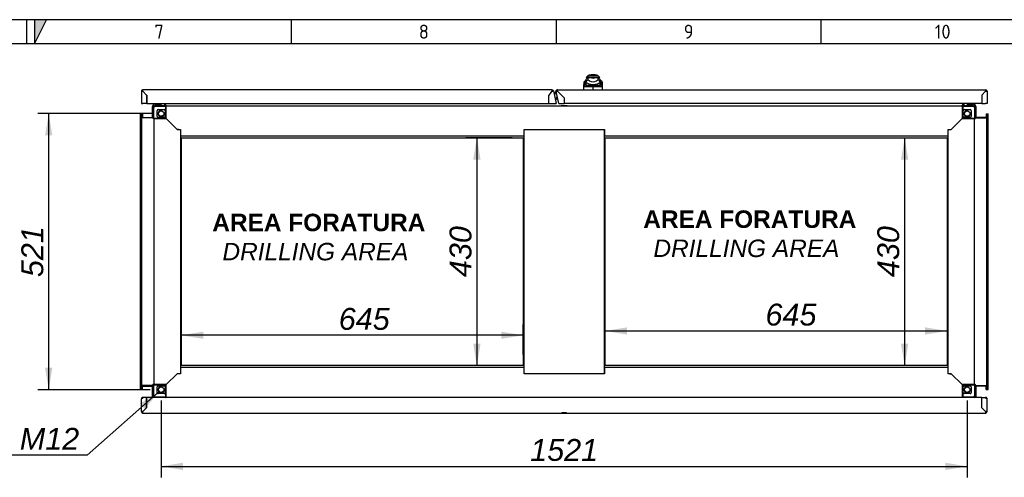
# Model space of a CAD drawing. Extents: x -10 to 412, y 11 to 308.
# Tile 8 of 9: x 208 to 332, y 230 to 288. Entities that reach past the tile are written whole.
import ezdxf
from ezdxf.lldxf.tags import DXFTag

# ---------------------------------------------------------------- set-up
doc = ezdxf.new("R2010")
doc.units = 0
doc.layers.get('0').update_dxf_attribs({"linetype": 'CONTINUOUS'})
for name, color, linetype in [('_TRANSLATION', 7, 'CONTINUOUS'), ('AE00121_01', 7, 'CONTINUOUS'), ('AE00198_03', 7, 'CONTINUOUS'), ('AE00219_03', 7, 'CONTINUOUS'), ('AE00500_10', 7, 'CONTINUOUS'), ('AE00701_03', 7, 'CONTINUOUS'), ('AE00992_10', 7, 'CONTINUOUS'), ('AE00992_16', 7, 'CONTINUOUS'), ('C0000000_06_GOMM', 7, 'CONTINUOUS'), ('DEFAULT', 7, 'CONTINUOUS'), ('DV5__TRANSLATION', 7, 'CONTINUOUS'), ('F0000000_08', 7, 'CONTINUOUS'), ('F0000000_12', 7, 'CONTINUOUS'), ('F0000001_34', 7, 'CONTINUOUS'), ('F0000001_35', 7, 'CONTINUOUS'), ('F0000001_41', 7, 'CONTINUOUS'), ('M0000000_06', 7, 'CONTINUOUS'), ('M0000000_14', 7, 'CONTINUOUS'), ('M0000000_39', 7, 'CONTINUOUS'), ('M0000000_41', 7, 'CONTINUOUS'), ('M0000000_52', 7, 'CONTINUOUS'), ('M0000000_56', 7, 'CONTINUOUS'), ('M0000001_14', 7, 'CONTINUOUS')]:
    doc.layers.add(name, color=color, linetype=linetype)
doc.styles.add('SEACAD_ARIAL', font='arial.ttf')
doc.styles.add('SEACAD_ARIALI', font='ariali.ttf')
tags = doc.linetypes.add('CENTER2', pattern=[28.575, 19.05, -3.175, 3.175, -3.175]).pattern_tags.tags
tags[10:11] = [DXFTag(74, 4), DXFTag(75, 0), DXFTag(340, '0'), DXFTag(46, 0.0), DXFTag(50, 0.0), DXFTag(44, 0.0), DXFTag(45, 0.0)]
tags[8:9] = [DXFTag(74, 4), DXFTag(75, 0), DXFTag(340, '0'), DXFTag(46, 0.0), DXFTag(50, 0.0), DXFTag(44, 0.0), DXFTag(45, 0.0)]
tags[6:7] = [DXFTag(74, 4), DXFTag(75, 0), DXFTag(340, '0'), DXFTag(46, 0.0), DXFTag(50, 0.0), DXFTag(44, 0.0), DXFTag(45, 0.0)]
tags[4:5] = [DXFTag(74, 4), DXFTag(75, 0), DXFTag(340, '0'), DXFTag(46, 0.0), DXFTag(50, 0.0), DXFTag(44, 0.0), DXFTag(45, 0.0)]
doc.dimstyles.new('ISO', dxfattribs={"dimtxt": 2.75, "dimasz": 2.75, "dimexe": 1.375, "dimexo": 1.375, "dimgap": 0.6875, "dimtad": 1, "dimdec": 1, "dimlfac": 15, "dimtxsty": 'SEACAD_ARIAL', "dimblk1": '_SE_FILLED', "dimblk2": '_SE_FILLED', "dimsah": 1, "dimcen": 1.375, "dimazin": 3, "dimtfac": 0.7, "dimtdec": 3, "dimtmove": 0, "dimatfit": 3})
doc.dimstyles.new('ISO_ALLIN', dxfattribs={"dimtxt": 2.75, "dimasz": 2.75, "dimexe": 1.375, "dimexo": 1.375, "dimgap": 0.6875, "dimtad": 1, "dimtih": 1, "dimtoh": 1, "dimdec": 1, "dimlfac": 15, "dimtxsty": 'SEACAD_ARIAL', "dimblk1": '_SE_FILLED', "dimblk2": '_SE_FILLED', "dimsah": 1, "dimcen": 1.375, "dimazin": 3, "dimtfac": 0.7, "dimtdec": 3, "dimtofl": 0, "dimtmove": 0, "dimatfit": 3, "dimtolj": 1})

# ---------------------------------------------------------------- blocks, each defined once
blk = doc.blocks.new('SE4')
at = {"layer": 'AE00121_01', "color": 7, "linetype": 'CONTINUOUS'}
for radius, start, end in [(0.16, 108.6565, 276.3435), (0.147, 109.2187, 275.7813)]:
    blk.add_arc((275.99, 277.74), radius, start, end, dxfattribs=at)
at = {"layer": 'AE00198_03', "color": 7, "linetype": 'CONTINUOUS'}
for p, q in [((225.41, 277.04), (225.41, 277)), ((225.56, 276.79), (225.56, 276.75)), ((225.6, 276.75), (225.6, 276.79)), ((225.92, 276.75), (225.92, 276.79)), ((225.96, 276.75), (225.96, 276.79)), ((226.11, 277), (226.11, 277.04)), ((327.54, 277.04), (327.54, 277)), ((327.69, 276.79), (327.69, 276.75)), ((327.73, 276.75), (327.73, 276.79)), ((328.05, 276.75), (328.05, 276.79)), ((328.09, 276.75), (328.09, 276.79)), ((328.24, 277), (328.24, 277.04))]:
    blk.add_line(p, q, dxfattribs=at)
at = {"layer": 'AE00219_03', "color": 7, "linetype": 'CONTINUOUS'}
for p, q in [((225.36, 238.1), (225.36, 238.09)), ((225.36, 238.09), (226.16, 238.09)), ((226.16, 238.09), (226.16, 238.1)), ((276.43, 238.1), (276.43, 238.09)), ((276.43, 238.09), (277.23, 238.09)), ((277.23, 238.09), (277.23, 238.1)), ((327.49, 238.1), (327.49, 238.09)), ((327.49, 238.09), (328.29, 238.09)), ((328.29, 238.09), (328.29, 238.1))]:
    blk.add_line(p, q, dxfattribs=at)
at = {"layer": 'AE00500_10', "color": 7, "linetype": 'CONTINUOUS'}
for p, q in [((276.47, 276.74), (276.46, 276.74)), ((276.46, 276.74), (276.46, 276.7)), ((276.64, 276.74), (276.47, 276.74)), ((276.64, 276.74), (276.65, 276.74)), ((277.01, 276.74), (276.65, 276.74)), ((277.19, 276.74), (277.01, 276.74)), ((277.01, 276.74), (277.01, 276.74)), ((277.19, 276.74), (277.19, 276.74)), ((277.19, 276.7), (277.19, 276.74)), ((276.46, 240.1), (276.46, 240.07)), ((277.19, 240.07), (277.19, 240.1))]:
    blk.add_line(p, q, dxfattribs=at)
at = {"layer": 'AE00701_03', "color": 7, "linetype": 'CONTINUOUS'}
blk.add_line((329.49, 278.24), (329.5, 278.24), dxfattribs=at)
at = {"layer": 'AE00992_10', "color": 7, "linetype": 'CONTINUOUS'}
for p, q in [((279.56, 280), (279.33, 279.77)), ((279.56, 280), (279.56, 279.75)), ((279.76, 280.47), (279.59, 280.3)), ((279.79, 280.3), (279.59, 280.3)), ((279.8, 280.3), (279.6, 280.1)), ((279.6, 279.76), (279.6, 280.1)), ((279.79, 280.47), (279.76, 280.47)), ((281.12, 280.47), (279.79, 280.47)), ((279.79, 280.47), (279.79, 280.3)), ((279.8, 280.3), (279.79, 280.3)), ((279.8, 280.3), (280.12, 280.3)), ((279.8, 280.3), (279.8, 280.07)), ((279.8, 280.07), (280.02, 279.91)), ((280.12, 280.3), (280.12, 280.3)), ((280.72, 280.64), (280.2, 280.64)), ((280.79, 280.3), (281.11, 280.3)), ((280.79, 280.3), (280.79, 280.3)), ((280.9, 279.91), (281.11, 280.07)), ((281.11, 280.07), (281.11, 280.3)), ((281.31, 280.1), (281.11, 280.3)), ((281.12, 280.3), (281.11, 280.3)), ((281.12, 280.47), (281.12, 280.3)), ((281.16, 280.47), (281.12, 280.47)), ((281.32, 280.3), (281.12, 280.3)), ((281.32, 280.3), (281.16, 280.47)), ((281.31, 280.1), (281.31, 279.76)), ((281.59, 279.77), (281.35, 280)), ((281.36, 279.81), (281.36, 280)), ((279.29, 278.77), (279.31, 279.36)), ((279.31, 279.36), (279.32, 279.56)), ((279.55, 279.54), (279.31, 279.36)), ((279.32, 279.26), (279.31, 279.36)), ((279.32, 279.56), (279.33, 279.77)), ((279.56, 279.74), (279.32, 279.56)), ((279.56, 279.44), (279.32, 279.26)), ((279.67, 279.37), (279.46, 279.14)), ((279.56, 279.74), (279.55, 279.54)), ((279.55, 279.54), (279.56, 279.44)), ((279.6, 279.75), (279.56, 279.75)), ((279.56, 279.75), (279.56, 279.74)), ((279.6, 279.69), (279.6, 279.76)), ((279.67, 279.37), (280.46, 279.37)), ((280.46, 279.37), (281.25, 279.37)), ((280.46, 279.37), (280.46, 279.14)), ((280.46, 278.79), (280.46, 279.14)), ((280.46, 279.14), (280.46, 279.14)), ((281.45, 279.14), (281.25, 279.37)), ((281.31, 279.76), (281.31, 279.69)), ((281.36, 279.75), (281.31, 279.75)), ((281.36, 279.81), (281.36, 279.8)), ((281.36, 279.8), (281.36, 279.75)), ((281.36, 279.74), (281.36, 279.8)), ((281.37, 279.54), (281.36, 279.74)), ((281.6, 279.56), (281.36, 279.74)), ((281.36, 279.44), (281.37, 279.54)), ((281.6, 279.26), (281.36, 279.44)), ((281.6, 279.36), (281.37, 279.54)), ((281.59, 279.77), (281.6, 279.56)), ((281.6, 279.56), (281.6, 279.36)), ((281.6, 279.36), (281.62, 278.77)), ((281.6, 279.36), (281.6, 279.26))]:
    blk.add_line(p, q, dxfattribs=at)
for centre, radius, start, end in [((281.05, 279.05), 1.61, 140.68, 153.8684), ((280.2, 279.97), 0.667, 90, 131.4096), ((280.46, 281.32), 1.07, 251.7702, 288.2298), ((280.72, 279.97), 0.667, 48.5904, 90), ((279.87, 279.05), 1.61, 26.1313, 39.3203), ((279.7, 192.41), 86.73, 89.5005, 90.1572), ((280.46, 285.57), 5.67, 260.9526, 261.2232), ((280.32, 280.59), 1.15, 231.0215, 249.3093), ((280.46, 281.43), 1.99, 254.2641, 285.7359), ((280.46, 280.56), 0.785, 235.9281, 304.0719), ((280.46, 281.23), 1.81, 262.7711, 277.2289), ((281.21, 192.65), 86.49, 89.8421, 90.4972), ((280.59, 280.59), 1.15, 290.6907, 308.9785), ((280.46, 285.57), 5.67, 278.7286, 279.1029)]:
    blk.add_arc(centre, radius, start, end, dxfattribs=at)
for major_axis, start_param, end_param in [((-1.27, 0), 1.130234, 1.390066), ((1.27, 0), 4.893119, 5.152951)]:
    blk.add_ellipse((280.46, 280.37), major_axis=major_axis, ratio=0.7484, start_param=start_param, end_param=end_param, dxfattribs=at)
for points, knots in [([(279.46, 279.14), (279.46, 279.14), (279.45, 279.14), (279.44, 279.14), (279.43, 279.15), (279.42, 279.15), (279.41, 279.15), (279.4, 279.15), (279.4, 279.15), (279.39, 279.16), (279.38, 279.16), (279.37, 279.17), (279.36, 279.17), (279.35, 279.18), (279.34, 279.19), (279.34, 279.21), (279.33, 279.22), (279.32, 279.24), (279.32, 279.25), (279.32, 279.26)], [0, 0, 0, 0, 0.047639, 0.094955, 0.141973, 0.188715, 0.235205, 0.281467, 0.327527, 0.373409, 0.419137, 0.464738, 0.510238, 0.596012, 0.679847, 0.761943, 0.842515, 0.921788, 1, 1, 1, 1]), ([(279.56, 279.44), (279.56, 279.44), (279.56, 279.43), (279.56, 279.42), (279.56, 279.42), (279.57, 279.41), (279.57, 279.4), (279.58, 279.4), (279.58, 279.39), (279.59, 279.39), (279.59, 279.39), (279.6, 279.38), (279.61, 279.38), (279.61, 279.38), (279.62, 279.38), (279.63, 279.37), (279.64, 279.37), (279.65, 279.37), (279.66, 279.37), (279.67, 279.37), (279.67, 279.37)], [0, 0, 0, 0, 0.053914, 0.107599, 0.161137, 0.214608, 0.268092, 0.321672, 0.375427, 0.429438, 0.483783, 0.538539, 0.593782, 0.649586, 0.706021, 0.763157, 0.821061, 0.879795, 0.939422, 1, 1, 1, 1]), ([(281.25, 279.37), (281.25, 279.37), (281.26, 279.37), (281.27, 279.37), (281.28, 279.37), (281.29, 279.37), (281.3, 279.38), (281.31, 279.38), (281.32, 279.38), (281.32, 279.39), (281.33, 279.39), (281.34, 279.4), (281.34, 279.4), (281.35, 279.41), (281.35, 279.41), (281.36, 279.42), (281.36, 279.43), (281.36, 279.43), (281.36, 279.44)], [0, 0, 0, 0, 0.068178, 0.135149, 0.200997, 0.26581, 0.329681, 0.392706, 0.454986, 0.516625, 0.57773, 0.638412, 0.698782, 0.758957, 0.81905, 0.879178, 0.939456, 1, 1, 1, 1]), ([(281.6, 279.26), (281.6, 279.25), (281.59, 279.25), (281.59, 279.24), (281.59, 279.23), (281.59, 279.22), (281.58, 279.21), (281.58, 279.2), (281.57, 279.2), (281.57, 279.19), (281.56, 279.18), (281.56, 279.18), (281.55, 279.17), (281.54, 279.16), (281.52, 279.16), (281.51, 279.15), (281.49, 279.15), (281.47, 279.14), (281.46, 279.14), (281.45, 279.14)], [0, 0, 0, 0, 0.042645, 0.085572, 0.128822, 0.172434, 0.216446, 0.260896, 0.305819, 0.35125, 0.397223, 0.443771, 0.490926, 0.574111, 0.657759, 0.742022, 0.827052, 0.912998, 1, 1, 1, 1])]:
    blk.add_open_spline(points, degree=3, knots=knots, dxfattribs=at)
at = {"layer": 'AE00992_16', "color": 7, "linetype": 'CONTINUOUS'}
blk.add_line((280.13, 280.3), (280.79, 280.3), dxfattribs=at)
at = {"layer": 'C0000000_06_GOMM', "color": 7, "linetype": 'CONTINUOUS'}
for p, q in [((275.15, 278.42), (275.15, 278.42)), ((275.24, 278.53), (275.24, 278.54)), ((275.27, 278.58), (275.28, 278.58))]:
    blk.add_line(p, q, dxfattribs=at)
at = {"layer": 'DV5__TRANSLATION', "color": 7, "linetype": 'CENTER2'}
for p, q in [((228.66, 272.74), (271.66, 272.74)), ((228.66, 244.07), (228.66, 272.74)), ((271.66, 272.74), (271.66, 244.07)), ((281.99, 272.74), (324.99, 272.74)), ((281.99, 244.07), (281.99, 272.74)), ((324.99, 272.74), (324.99, 244.07)), ((271.66, 244.07), (228.66, 244.07)), ((324.99, 244.07), (281.99, 244.07))]:
    blk.add_line(p, q, dxfattribs=at)
at = {"layer": 'F0000000_08', "color": 7, "linetype": 'CONTINUOUS'}
for p, q in [((225.19, 276.77), (225.19, 276.94)), ((225.26, 277), (226.13, 277)), ((225.34, 276.77), (225.34, 276.75)), ((226.16, 276.79), (225.36, 276.79)), ((226.18, 276.75), (226.18, 276.77)), ((226.49, 277.04), (226.52, 276.97)), ((226.52, 276.97), (226.55, 276.88)), ((327.1, 276.88), (327.13, 276.97)), ((327.13, 276.97), (327.16, 277.04)), ((327.48, 276.77), (327.48, 276.75)), ((328.29, 276.79), (327.5, 276.79)), ((327.53, 277), (328.39, 277)), ((328.31, 276.75), (328.31, 276.77)), ((328.46, 276.94), (328.46, 276.77))]:
    blk.add_line(p, q, dxfattribs=at)
for centre, radius, start, end in [((225.26, 276.94), 0.0667, 90, 180), ((225.26, 276.77), 0.0667, 180, 243.6141), ((225.36, 276.77), 0.02, 90, 180), ((226.13, 277.07), 0.0667, 270, 290.3641), ((226.13, 277.07), 0.0667, 290.3641, 330), ((226.16, 276.77), 0.02, 0, 90), ((226.43, 276.84), 0.133, 321.3178, 20.4774), ((327.23, 276.84), 0.133, 159.5226, 218.6822), ((327.53, 277.07), 0.0667, 210, 249.6359), ((327.5, 276.77), 0.02, 90, 180), ((327.53, 277.07), 0.0667, 249.6359, 270), ((328.29, 276.77), 0.02, 0, 90), ((328.39, 276.94), 0.0667, 0, 90), ((328.39, 276.77), 0.0667, 296.3859, 0)]:
    blk.add_arc(centre, radius, start, end, dxfattribs=at)
at = {"layer": 'F0000000_12', "color": 7, "linetype": 'CONTINUOUS'}
for p, q in [((224.3, 277.17), (224.29, 277.17)), ((329.36, 277.17), (329.36, 277.17))]:
    blk.add_line(p, q, dxfattribs=at)
blk.add_arc((329.29, 278.24), 0.203, 0, 1.3003, dxfattribs=at)
at = {"layer": 'F0000001_34', "color": 7, "linetype": 'CONTINUOUS'}
for p, q in [((275.28, 278.77), (223.81, 278.77)), ((223.63, 278.58), (223.63, 277.04)), ((223.81, 278.58), (224.29, 278.1)), ((224.29, 278.1), (223.81, 278.58)), ((223.81, 278.58), (223.81, 278.58)), ((224.3, 278.1), (224.29, 278.1)), ((224.29, 278.1), (224.29, 277.04)), ((224.3, 278.1), (224.3, 277.04)), ((275.28, 278.58), (274.89, 278.1)), ((275.28, 278.58), (274.89, 278.1)), ((274.89, 277.04), (274.89, 278.1)), ((274.89, 277.04), (274.89, 278.1)), ((275.28, 278.58), (275.28, 278.58)), ((275.28, 278.58), (275.28, 278.58)), ((275.46, 278.62), (275.81, 277.06)), ((223.63, 277.04), (223.81, 277.04)), ((224.29, 277.04), (223.81, 277.04)), ((224.3, 277.04), (274.89, 277.04)), ((274.89, 277.04), (275.62, 277.04)), ((275.62, 277.04), (275.81, 277.06)), ((275.62, 277.04), (275.71, 277.04)), ((275.81, 277.06), (275.71, 277.04))]:
    blk.add_line(p, q, dxfattribs=at)
for centre, radius, start, end in [((223.81, 278.58), 0.187, 90, 180), ((213.54, 278.6), 10.27, 359.8887, 0.9298), ((275.28, 278.58), 0.187, 12.5, 90), ((286.87, 278.59), 11.6, 179.1297, 180.0518), ((223.8, 290.18), 11.6, 269.1297, 270.0518)]:
    blk.add_arc(centre, radius, start, end, dxfattribs=at)
blk.add_open_spline([(275.28, 278.58), (275.28, 278.58), (275.29, 278.59), (275.31, 278.59), (275.33, 278.6), (275.34, 278.6), (275.35, 278.6), (275.36, 278.6), (275.38, 278.61), (275.39, 278.61), (275.4, 278.61), (275.41, 278.61), (275.42, 278.62), (275.43, 278.62), (275.44, 278.62), (275.44, 278.62), (275.45, 278.62), (275.45, 278.62), (275.46, 278.62), (275.46, 278.62), (275.46, 278.62), (275.46, 278.62)], degree=3, knots=[0, 0, 0, 0, 0.0625, 0.125, 0.1875, 0.25, 0.25, 0.3125, 0.375, 0.4375, 0.5, 0.5, 0.5625, 0.625, 0.6875, 0.75, 0.75, 0.8125, 0.875, 0.9375, 1, 1, 1, 1], dxfattribs=at)
at = {"layer": 'F0000001_35', "color": 7, "linetype": 'CONTINUOUS'}
for p, q in [((275.98, 278.77), (275.95, 278.77)), ((275.98, 278.77), (329.84, 278.77)), ((275.79, 278.57), (275.8, 278.54)), ((276.13, 277.04), (275.8, 278.54)), ((276.82, 277.75), (275.98, 278.58)), ((276.81, 277.75), (275.98, 278.58)), ((275.98, 278.58), (275.98, 278.58)), ((275.98, 278.58), (275.98, 278.58)), ((276.81, 277.75), (276.81, 277.04)), ((276.82, 277.75), (276.82, 277.04)), ((329.36, 278.1), (329.84, 278.58)), ((329.84, 278.58), (329.36, 278.1)), ((329.36, 278.1), (329.36, 277.04)), ((329.36, 278.1), (329.36, 278.1)), ((329.36, 278.1), (329.36, 277.04)), ((329.84, 278.58), (329.84, 278.58)), ((330.03, 278.58), (330.03, 277.04)), ((276.32, 277.04), (276.81, 277.04)), ((329.36, 277.04), (276.82, 277.04)), ((329.36, 277.04), (329.84, 277.04)), ((330.03, 277.04), (329.84, 277.04))]:
    blk.add_line(p, q, dxfattribs=at)
for centre, radius, start, end in [((341.44, 278.59), 11.6, 179.1297, 180.0518), ((329.84, 278.58), 0.187, 0, 90), ((273.6, 289.26), 10.94, 281.6041, 282.5795), ((329.85, 290.18), 11.6, 269.9482, 270.8703)]:
    blk.add_arc(centre, radius, start, end, dxfattribs=at)
for points, knots in [([(275.79, 278.57), (275.79, 278.59), (275.79, 278.61), (275.8, 278.65), (275.82, 278.68), (275.85, 278.72), (275.87, 278.74), (275.92, 278.76), (275.93, 278.77), (275.95, 278.77)], [0.0869997, 0.0869997, 0.0869997, 0.0869997, 0.25, 0.25, 0.5, 0.5, 0.75, 0.75, 0.9272478, 0.9272478, 0.9272478, 0.9272478]), ([(275.98, 278.58), (275.98, 278.59), (275.98, 278.59), (275.98, 278.59), (275.98, 278.6), (275.98, 278.6), (275.98, 278.61), (275.98, 278.62), (275.98, 278.64), (275.98, 278.66), (275.98, 278.67), (275.98, 278.69), (275.98, 278.7), (275.98, 278.72), (275.98, 278.73), (275.98, 278.74), (275.98, 278.75), (275.98, 278.76), (275.98, 278.76), (275.98, 278.77), (275.98, 278.77), (275.98, 278.77), (275.98, 278.77), (275.98, 278.77)], [0, 0, 0, 0, 0.0156322, 0.0312635, 0.046894, 0.0625241, 0.0937812, 0.1250377, 0.1875299, 0.2500218, 0.3125159, 0.3750116, 0.4375072, 0.5000009, 0.5624952, 0.6249908, 0.6874864, 0.7499803, 0.8124725, 0.8749647, 0.9062211, 0.9374782, 0.9683673, 0.9683673, 0.9683673, 0.9683673]), ([(276.13, 277.04), (276.13, 277.04), (276.14, 277.03), (276.16, 277.03), (276.17, 277.03), (276.21, 277.03), (276.23, 277.03), (276.27, 277.03), (276.3, 277.04), (276.32, 277.04)], [0, 0, 0, 0, 0.25, 0.25, 0.5, 0.5, 0.75, 0.75, 1, 1, 1, 1])]:
    blk.add_open_spline(points, degree=3, knots=knots, dxfattribs=at)
at = {"layer": 'F0000001_41', "color": 7, "linetype": 'CONTINUOUS'}
for p, q in [((223.63, 238.29), (223.63, 239.88)), ((223.81, 239.97), (223.65, 239.97)), ((223.65, 239.97), (223.81, 239.97)), ((224.29, 240.07), (223.81, 240.07)), ((223.81, 240.07), (223.81, 239.97)), ((224.29, 238.77), (224.29, 240.07)), ((224.29, 240.07), (224.3, 240.07)), ((224.29, 239.97), (224.3, 239.97)), ((226.69, 240.07), (224.3, 240.07)), ((224.3, 238.77), (224.3, 240.07)), ((326.89, 240.07), (226.76, 240.07)), ((329.36, 240.07), (326.96, 240.07)), ((329.36, 238.77), (329.36, 240.07)), ((329.36, 240.07), (329.36, 240.07)), ((329.36, 238.77), (329.36, 240.07)), ((329.36, 240.07), (329.84, 240.07)), ((329.36, 239.97), (329.36, 239.97)), ((329.84, 240.07), (329.84, 239.97)), ((330, 239.97), (329.84, 239.97)), ((329.84, 239.97), (330, 239.97)), ((330.03, 238.29), (330.03, 239.88)), ((224.29, 238.77), (223.81, 238.29)), ((223.81, 238.29), (224.29, 238.77)), ((223.81, 238.29), (223.81, 238.29)), ((223.81, 238.29), (223.81, 238.29)), ((223.81, 238.1), (276.54, 238.1)), ((224.3, 238.77), (224.29, 238.77)), ((276.54, 238.1), (277.11, 238.1)), ((277.11, 238.1), (329.84, 238.1)), ((329.36, 238.77), (329.36, 238.77)), ((329.36, 238.77), (329.84, 238.29)), ((329.84, 238.29), (329.36, 238.77)), ((329.84, 238.29), (329.84, 238.29)), ((329.84, 238.29), (329.84, 238.29))]:
    blk.add_line(p, q, dxfattribs=at)
for centre, radius, start, end in [((223.81, 239.88), 0.187, 152.336, 180), ((223.81, 239.88), 0.187, 90, 152.336), ((329.84, 239.88), 0.187, 27.664, 90), ((329.84, 239.88), 0.187, 0, 27.664), ((223.81, 238.29), 0.187, 180, 270), ((223.8, 226.69), 11.6, 89.9482, 90.8703), ((213.54, 238.27), 10.27, 359.0701, 0.1114), ((276.83, 234.83), 3.29, 85.0311, 94.9689), ((329.84, 238.29), 0.187, 270, 0), ((340.11, 238.27), 10.27, 179.8886, 180.9299), ((329.85, 226.69), 11.6, 89.1297, 90.0518)]:
    blk.add_arc(centre, radius, start, end, dxfattribs=at)
for centre, major_axis, start_param, end_param in [((223.81, 239.88), (0.187, 0), 2.658765, 3.141593), ((329.84, 239.88), (-0.187, 0), 3.141593, 3.624421)]:
    blk.add_ellipse(centre, major_axis=major_axis, ratio=0.998462, start_param=start_param, end_param=end_param, dxfattribs=at)
at = {"layer": 'M0000000_06', "color": 7, "linetype": 'CONTINUOUS'}
for p, q in [((225.14, 276.54), (225.14, 275.2)), ((225.19, 275.2), (225.19, 276.54)), ((226.69, 276.75), (225.36, 276.75)), ((225.36, 276.7), (226.69, 276.7)), ((225.76, 276.27), (226.49, 276.27)), ((226.69, 276.75), (226.76, 276.75)), ((226.69, 276.54), (226.69, 276.75)), ((226.69, 275.2), (226.69, 276.54)), ((226.76, 276.54), (226.76, 276.75)), ((226.76, 275.14), (226.76, 276.54)), ((326.89, 276.75), (326.89, 276.54)), ((326.96, 276.75), (326.89, 276.75)), ((326.89, 276.54), (326.89, 275.14)), ((326.96, 276.75), (326.96, 276.54)), ((328.29, 276.75), (326.96, 276.75)), ((326.96, 276.7), (328.29, 276.7)), ((326.96, 276.54), (326.96, 275.2)), ((327.16, 276.27), (327.89, 276.27)), ((328.46, 276.54), (328.46, 275.2)), ((328.51, 275.2), (328.51, 276.54)), ((225.14, 275.2), (225.14, 275.14)), ((225.14, 275.2), (225.36, 275.2)), ((225.14, 275.14), (225.36, 275.14)), ((225.36, 275.2), (226.69, 275.2)), ((225.36, 275.14), (226.76, 275.14)), ((225.63, 275.4), (225.63, 276.14)), ((226.49, 275.27), (225.76, 275.27)), ((226.63, 276.14), (226.63, 275.4)), ((326.89, 275.14), (328.29, 275.14)), ((326.96, 275.2), (328.29, 275.2)), ((327.03, 275.4), (327.03, 276.14)), ((327.89, 275.27), (327.16, 275.27)), ((328.03, 276.14), (328.03, 275.4)), ((328.29, 275.2), (328.51, 275.2)), ((328.29, 275.14), (328.51, 275.14)), ((328.51, 275.2), (328.51, 275.14)), ((225.36, 241.67), (225.14, 241.67)), ((225.14, 241.6), (225.14, 241.67)), ((225.36, 241.6), (225.14, 241.6)), ((225.14, 241.6), (225.14, 240.27)), ((225.19, 240.27), (225.19, 241.6)), ((226.76, 241.67), (225.36, 241.67)), ((226.69, 241.6), (225.36, 241.6)), ((226.69, 240.27), (226.69, 241.6)), ((226.76, 240.27), (226.76, 241.67)), ((326.89, 241.67), (326.89, 240.27)), ((328.29, 241.67), (326.89, 241.67)), ((326.96, 241.6), (326.96, 240.27)), ((328.29, 241.6), (326.96, 241.6)), ((328.51, 241.67), (328.29, 241.67)), ((328.51, 241.6), (328.29, 241.6)), ((328.46, 241.6), (328.46, 240.27)), ((328.51, 241.6), (328.51, 241.67)), ((328.51, 240.27), (328.51, 241.6)), ((225.63, 240.67), (225.63, 241.4)), ((225.76, 241.54), (226.49, 241.54)), ((226.49, 240.54), (225.76, 240.54)), ((226.63, 241.4), (226.63, 240.67)), ((327.03, 240.67), (327.03, 241.4)), ((327.16, 241.54), (327.89, 241.54)), ((327.89, 240.54), (327.16, 240.54)), ((328.03, 241.4), (328.03, 240.67)), ((226.69, 240.1), (225.36, 240.1)), ((226.69, 240.05), (226.69, 240.27)), ((226.69, 240.05), (226.76, 240.05)), ((226.76, 240.05), (226.76, 240.27)), ((326.89, 240.27), (326.89, 240.05)), ((326.96, 240.05), (326.89, 240.05)), ((326.96, 240.27), (326.96, 240.05)), ((328.29, 240.1), (326.96, 240.1))]:
    blk.add_line(p, q, dxfattribs=at)
for centre in [(226.13, 275.77), (327.53, 275.77), (226.13, 241.04), (327.53, 241.04)]:
    blk.add_circle(centre, 0.337, dxfattribs=at)
for centre, radius, start, end in [((225.36, 276.54), 0.217, 90, 180), ((225.36, 276.54), 0.167, 90, 180), ((225.76, 276.14), 0.133, 90, 180), ((226.49, 276.14), 0.133, 0, 90), ((327.16, 276.14), 0.133, 90, 180), ((327.89, 276.14), 0.133, 0, 90), ((328.29, 276.54), 0.217, 0, 90), ((328.29, 276.54), 0.167, 0, 90), ((225.76, 275.4), 0.133, 180, 270), ((226.13, 275.77), 0.4, 75, 15), ((226.49, 275.4), 0.133, 270, 0), ((327.16, 275.4), 0.133, 180, 270), ((327.53, 275.77), 0.4, 75, 15), ((327.89, 275.4), 0.133, 270, 0), ((225.76, 241.4), 0.133, 90, 180), ((225.76, 240.67), 0.133, 180, 270), ((226.13, 241.04), 0.4, 75, 15), ((226.49, 241.4), 0.133, 0, 90), ((226.49, 240.67), 0.133, 270, 0), ((327.16, 241.4), 0.133, 90, 180), ((327.16, 240.67), 0.133, 180, 270), ((327.53, 241.04), 0.4, 75, 15), ((327.89, 241.4), 0.133, 0, 90), ((327.89, 240.67), 0.133, 270, 0), ((225.36, 240.27), 0.217, 180, 247.3801), ((225.36, 240.27), 0.167, 180, 270), ((328.29, 240.27), 0.167, 270, 0), ((328.29, 240.27), 0.217, 292.6199, 0)]:
    blk.add_arc(centre, radius, start, end, dxfattribs=at)
at = {"layer": 'M0000000_14', "color": 7, "linetype": 'CONTINUOUS'}
for p, q in [((226.59, 276.79), (226.59, 277.04)), ((226.67, 276.79), (226.67, 276.84)), ((226.68, 276.84), (226.68, 276.75)), ((326.97, 276.84), (326.97, 276.75)), ((326.98, 276.79), (326.98, 276.84)), ((327.06, 276.79), (327.06, 277.04)), ((223.75, 275.3), (225.11, 275.3)), ((225.06, 275.22), (225.14, 275.22)), ((225.06, 275.22), (225.11, 275.22)), ((328.59, 275.22), (328.51, 275.22)), ((329.91, 275.3), (328.55, 275.3)), ((328.59, 275.22), (328.55, 275.22)), ((225.06, 241.59), (225.14, 241.59)), ((225.06, 241.58), (225.11, 241.58)), ((328.59, 241.59), (328.51, 241.59)), ((328.59, 241.58), (328.55, 241.58)), ((223.75, 241.5), (225.11, 241.5)), ((329.91, 241.5), (328.55, 241.5))]:
    blk.add_line(p, q, dxfattribs=at)
for centre, radius, start, end in [((226.51, 276.79), 0.0867, 334.971, 0), ((226.51, 276.79), 0.167, 347.291, 0), ((327.15, 276.79), 0.167, 180, 192.709), ((327.15, 276.79), 0.0867, 180, 205.029), ((225.11, 275.39), 0.0867, 270, 295.029), ((225.11, 275.39), 0.167, 270, 282.709), ((328.55, 275.39), 0.0867, 244.971, 270), ((328.55, 275.39), 0.167, 257.291, 270), ((225.11, 241.42), 0.167, 77.291, 90), ((328.55, 241.42), 0.167, 90, 102.709), ((225.11, 241.42), 0.0867, 64.971, 90), ((328.55, 241.42), 0.0867, 90, 115.029)]:
    blk.add_arc(centre, radius, start, end, dxfattribs=at)
at = {"layer": 'M0000000_39', "color": 7, "linetype": 'CONTINUOUS'}
for p, q in [((223.49, 275.74), (223.49, 241.07)), ((223.66, 275.74), (223.49, 275.74)), ((223.66, 275.74), (223.66, 241.07)), ((223.75, 275.74), (223.66, 275.74)), ((223.75, 275.74), (223.75, 275.24)), ((225.06, 275.24), (223.75, 275.24)), ((225.06, 275.24), (225.06, 275.14)), ((225.14, 275.14), (225.06, 275.14)), ((225.19, 275.14), (225.19, 241.67)), ((228.13, 273.77), (226.76, 275.14)), ((325.53, 273.77), (326.89, 275.14)), ((328.46, 241.67), (328.46, 275.14)), ((328.51, 275.14), (328.59, 275.14)), ((328.59, 275.24), (328.59, 275.14)), ((328.59, 275.24), (329.91, 275.24)), ((329.91, 275.74), (329.91, 275.24)), ((329.91, 275.74), (329.99, 275.74)), ((329.99, 241.07), (329.99, 275.74)), ((329.99, 275.74), (330.16, 275.74)), ((330.16, 241.07), (330.16, 275.74)), ((228.31, 273.77), (228.13, 273.77)), ((228.53, 272.94), (228.53, 243.87)), ((325.13, 243.87), (325.13, 272.94)), ((325.34, 273.77), (325.53, 273.77)), ((228.13, 243.04), (226.76, 241.67)), ((228.31, 243.04), (228.13, 243.04)), ((325.34, 243.04), (325.53, 243.04)), ((325.53, 243.04), (326.89, 241.67)), ((223.75, 241.07), (223.75, 241.57)), ((225.06, 241.57), (223.75, 241.57)), ((225.14, 241.67), (225.06, 241.67)), ((225.06, 241.57), (225.06, 241.67)), ((328.51, 241.67), (328.59, 241.67)), ((328.59, 241.57), (328.59, 241.67)), ((328.59, 241.57), (329.91, 241.57)), ((329.91, 241.07), (329.91, 241.57)), ((223.66, 241.07), (223.49, 241.07)), ((223.75, 241.07), (223.66, 241.07)), ((329.91, 241.07), (329.99, 241.07)), ((329.99, 241.07), (330.16, 241.07))]:
    blk.add_line(p, q, dxfattribs=at)
at = {"layer": 'M0000000_41', "color": 7, "linetype": 'CONTINUOUS'}
for p, q in [((271.79, 243.04), (271.79, 273.77)), ((281.86, 273.77), (281.86, 243.04))]:
    blk.add_line(p, q, dxfattribs=at)
at = {"layer": 'M0000000_52', "color": 7, "linetype": 'CONTINUOUS'}
for p, q in [((275, 278.24), (275, 278.24)), ((275.13, 278.4), (275.13, 278.4)), ((275.83, 278.4), (275.51, 278.4)), ((275.86, 278.24), (275.54, 278.24)), ((276.16, 278.4), (276.16, 278.4)), ((276.33, 278.24), (276.32, 278.24)), ((226.66, 276.84), (226.66, 277.04)), ((226.66, 276.84), (226.76, 276.84)), ((226.76, 276.75), (226.76, 276.84)), ((326.89, 276.7), (226.76, 276.7)), ((326.89, 276.75), (326.89, 276.84)), ((326.99, 276.84), (326.89, 276.84)), ((326.99, 276.84), (326.99, 277.04)), ((228.13, 273.77), (226.76, 275.14)), ((325.53, 273.77), (326.89, 275.14)), ((228.13, 273.77), (228.53, 273.77)), ((228.53, 273.77), (228.53, 273.15)), ((228.53, 273.15), (228.53, 272.94)), ((271.78, 272.94), (228.53, 272.94)), ((271.78, 273.77), (281.88, 273.77)), ((271.78, 273.15), (271.78, 273.77)), ((271.78, 272.94), (271.78, 273.15)), ((281.88, 273.77), (281.88, 273.15)), ((281.88, 273.15), (281.88, 272.94)), ((325.13, 272.94), (281.88, 272.94)), ((325.13, 273.15), (325.13, 273.77)), ((325.13, 273.77), (325.53, 273.77)), ((325.13, 272.94), (325.13, 273.15)), ((228.13, 243.04), (226.76, 241.67)), ((228.53, 243.04), (228.13, 243.04)), ((228.53, 243.87), (271.78, 243.87)), ((228.53, 243.87), (228.53, 243.66)), ((228.53, 243.66), (228.53, 243.04)), ((271.78, 243.66), (271.78, 243.87)), ((271.78, 243.04), (271.78, 243.66)), ((281.88, 243.04), (271.78, 243.04)), ((281.88, 243.87), (325.13, 243.87)), ((281.88, 243.87), (281.88, 243.66)), ((281.88, 243.66), (281.88, 243.04)), ((325.13, 243.66), (325.13, 243.87)), ((325.13, 243.04), (325.13, 243.66)), ((325.53, 243.04), (325.13, 243.04)), ((325.53, 243.04), (326.89, 241.67)), ((226.76, 240.1), (326.89, 240.1))]:
    blk.add_line(p, q, dxfattribs=at)
at = {"layer": 'M0000000_56', "color": 7, "linetype": 'CONTINUOUS'}
for p, q in [((271.79, 248.17), (271.79, 248.47)), ((271.79, 247.24), (271.79, 248.17))]:
    blk.add_line(p, q, dxfattribs=at)
for centre, radius, start, end in [((272.13, 248.47), 0.333, 177.708, 179.9581), ((271.83, 248.47), 0.0333, 179.9581, 187.2512), ((272.13, 247.24), 0.333, 180, 182.292)]:
    blk.add_arc(centre, radius, start, end, dxfattribs=at)
at = {"layer": 'M0000001_14', "color": 7, "linetype": 'CONTINUOUS'}
for p, q in [((225.03, 275.67), (225.03, 276.68)), ((225.13, 275.67), (225.13, 276.68)), ((225.21, 276.72), (225.21, 276.7)), ((226.54, 276.77), (226.59, 276.77)), ((226.56, 276.87), (226.59, 276.87)), ((226.67, 276.77), (226.68, 276.77)), ((326.97, 276.77), (326.98, 276.77)), ((327.06, 276.87), (327.1, 276.87)), ((327.06, 276.77), (327.11, 276.77)), ((328.44, 276.69), (328.44, 276.72)), ((328.53, 276.68), (328.53, 275.67)), ((328.63, 276.68), (328.63, 275.67)), ((225.03, 275.67), (225.03, 275.67)), ((225.13, 275.67), (225.03, 275.67)), ((225.03, 275.67), (225.13, 275.67)), ((225.03, 275.3), (225.03, 275.67)), ((225.13, 275.67), (225.13, 275.67)), ((225.13, 275.31), (225.13, 275.67)), ((225.13, 275.22), (225.13, 275.23)), ((328.53, 275.67), (328.53, 275.31)), ((328.53, 275.67), (328.63, 275.67)), ((328.53, 275.67), (328.53, 275.67)), ((328.63, 275.67), (328.53, 275.67)), ((328.53, 275.23), (328.53, 275.22)), ((328.63, 275.67), (328.63, 275.3)), ((328.63, 275.67), (328.63, 275.67)), ((225.13, 241.58), (225.13, 241.59)), ((328.53, 241.59), (328.53, 241.58)), ((225.03, 241.14), (225.03, 241.5)), ((225.13, 241.14), (225.03, 241.14)), ((225.03, 241.14), (225.03, 241.14)), ((225.03, 240.12), (225.03, 241.14)), ((225.03, 241.14), (225.13, 241.14)), ((225.13, 241.14), (225.13, 241.5)), ((225.13, 241.14), (225.13, 241.14)), ((225.13, 240.12), (225.13, 241.14)), ((328.53, 241.5), (328.53, 241.14)), ((328.53, 241.14), (328.63, 241.14)), ((328.53, 241.14), (328.53, 241.14)), ((328.53, 241.14), (328.53, 240.12)), ((328.63, 241.14), (328.53, 241.14)), ((328.63, 241.5), (328.63, 241.14)), ((328.63, 241.14), (328.63, 241.14)), ((328.63, 241.14), (328.63, 240.12)), ((225.21, 240.11), (225.21, 240.07)), ((328.44, 240.07), (328.44, 240.11))]:
    blk.add_line(p, q, dxfattribs=at)
for centre, radius, start, end in [((225.21, 276.68), 0.187, 96.1506, 180), ((225.21, 276.68), 0.0867, 103.3147, 180), ((225.21, 343.35), 66.67, 269.9302, 269.9953), ((328.45, 336.26), 59.57, 270.0027, 270.0684), ((328.44, 276.68), 0.187, 0, 83.8494), ((328.44, 276.68), 0.0867, 0, 76.6853), ((225.21, 240.12), 0.187, 180, 196.6015), ((225.21, 240.12), 0.0867, 180, 217.9798), ((225.2, 180.55), 59.57, 90.0027, 90.0684), ((328.44, 173.45), 66.67, 89.9302, 89.9953), ((328.44, 240.12), 0.0867, 322.0202, 0), ((328.44, 240.12), 0.187, 343.3985, 0)]:
    blk.add_arc(centre, radius, start, end, dxfattribs=at)
blk = doc.blocks.new('DMBLK134')
at = {"layer": '_TRANSLATION', "linetype": 'CONTINUOUS'}
for points in [[(231.41, 248.34), (228.66, 247.88), (231.41, 247.43)], [(268.91, 248.34), (268.91, 247.43), (271.66, 247.88)]]:
    blk.add_hatch(color=7, dxfattribs=at).paths.add_polyline_path(points)
at = {"layer": '_TRANSLATION', "color": 7, "linetype": 'CONTINUOUS'}
for p, q in [((228.66, 245.45), (228.66, 249.26)), ((271.66, 245.45), (271.66, 249.26)), ((271.66, 247.88), (228.66, 247.88))]:
    blk.add_line(p, q, dxfattribs=at)
at = {"layer": '_TRANSLATION', "color": 7, "linetype": 'CONTINUOUS', "style": 'SEACAD_ARIALI'}
blk.add_text('645', height=2.75, dxfattribs=at).set_placement((248.46, 248.57))
blk = doc.blocks.new('_SE_FILLED')
at = {"color": 0}
blk.add_line((0, 0), (-1, 0), dxfattribs=at)
blk.add_solid([(0, 0), (-1, -0.1665), (-1, 0.1665), (0, 0)], dxfattribs=at)
blk = doc.blocks.new('DMBLK135')
at = {"layer": '_TRANSLATION', "linetype": 'CONTINUOUS'}
for points in [[(265.38, 269.99), (266.3, 269.99), (265.84, 272.74)], [(265.38, 246.82), (265.84, 244.07), (266.3, 246.82)]]:
    blk.add_hatch(color=7, dxfattribs=at).paths.add_polyline_path(points)
at = {"layer": '_TRANSLATION', "color": 7, "linetype": 'CONTINUOUS'}
for p, q in [((270.28, 272.74), (264.46, 272.74)), ((265.84, 272.74), (265.84, 244.07)), ((270.28, 244.07), (264.46, 244.07))]:
    blk.add_line(p, q, dxfattribs=at)
at = {"layer": '_TRANSLATION', "color": 7, "linetype": 'CONTINUOUS', "style": 'SEACAD_ARIALI'}
blk.add_text('430', height=2.75, rotation=90, dxfattribs=at).set_placement((265.15, 255.2))
blk = doc.blocks.new('DMBLK137')
at = {"layer": '_TRANSLATION', "linetype": 'CONTINUOUS'}
for points in [[(228.88, 230.93), (228.88, 231.85), (226.13, 231.39)], [(324.78, 230.93), (327.53, 231.39), (324.78, 231.85)]]:
    blk.add_hatch(color=7, dxfattribs=at).paths.add_polyline_path(points)
at = {"layer": '_TRANSLATION', "color": 7, "linetype": 'CONTINUOUS'}
for p, q in [((226.13, 239.66), (226.13, 230.01)), ((327.53, 239.66), (327.53, 230.01)), ((226.13, 231.39), (327.53, 231.39))]:
    blk.add_line(p, q, dxfattribs=at)
at = {"layer": '_TRANSLATION', "color": 7, "linetype": 'CONTINUOUS', "style": 'SEACAD_ARIALI'}
blk.add_text('1521', height=2.75, dxfattribs=at).set_placement((272.55, 232.08))
blk = doc.blocks.new('DMBLK138')
at = {"layer": '_TRANSLATION', "linetype": 'CONTINUOUS'}
for points in [[(211.51, 273.02), (212.43, 273.02), (211.97, 275.77)], [(211.51, 243.79), (211.97, 241.04), (212.43, 243.79)]]:
    blk.add_hatch(color=7, dxfattribs=at).paths.add_polyline_path(points)
at = {"layer": '_TRANSLATION', "color": 7, "linetype": 'CONTINUOUS'}
for p, q in [((225.25, 275.77), (210.59, 275.77)), ((211.97, 241.04), (211.97, 275.77)), ((224.75, 241.04), (210.59, 241.04))]:
    blk.add_line(p, q, dxfattribs=at)
at = {"layer": '_TRANSLATION', "color": 7, "linetype": 'CONTINUOUS', "style": 'SEACAD_ARIALI'}
blk.add_text('521', height=2.75, rotation=90, dxfattribs=at).set_placement((211.28, 255.2))
blk = doc.blocks.new('DMBLK139')
at = {"layer": '_TRANSLATION', "linetype": 'CONTINUOUS'}
blk.add_hatch(color=7, dxfattribs=at).paths.add_polyline_path([(224.07, 238.61), (225.83, 240.77), (223.46, 239.29)])
at = {"layer": '_TRANSLATION', "color": 7, "linetype": 'CONTINUOUS'}
for p, q in [((225.83, 240.77), (216.82, 232.79)), ((216.82, 232.79), (199.86, 232.79))]:
    blk.add_line(p, q, dxfattribs=at)
at = {"layer": '_TRANSLATION', "color": 7, "linetype": 'CONTINUOUS', "style": 'SEACAD_ARIALI'}
blk.add_text('N°4 M12', height=2.75, dxfattribs=at).set_placement((200.82, 233.48))
blk = doc.blocks.new('DMBLK150')
at = {"layer": '_TRANSLATION', "linetype": 'CONTINUOUS'}
for points in [[(319.2, 269.99), (320.11, 269.99), (319.66, 272.74)], [(319.2, 246.82), (319.66, 244.07), (320.11, 246.82)]]:
    blk.add_hatch(color=7, dxfattribs=at).paths.add_polyline_path(points)
at = {"layer": '_TRANSLATION', "color": 7, "linetype": 'CONTINUOUS'}
blk.add_line((319.66, 272.74), (319.66, 244.07), dxfattribs=at)
at = {"layer": '_TRANSLATION', "color": 7, "linetype": 'CONTINUOUS', "style": 'SEACAD_ARIALI'}
blk.add_text('430', height=2.75, rotation=90, dxfattribs=at).set_placement((318.97, 255.2))
blk = doc.blocks.new('DMBLK151')
at = {"layer": '_TRANSLATION', "linetype": 'CONTINUOUS'}
for points in [[(284.74, 248.88), (281.99, 248.43), (284.74, 247.97)], [(322.24, 248.88), (322.24, 247.97), (324.99, 248.43)]]:
    blk.add_hatch(color=7, dxfattribs=at).paths.add_polyline_path(points)
at = {"layer": '_TRANSLATION', "color": 7, "linetype": 'CONTINUOUS'}
blk.add_line((281.99, 248.43), (324.99, 248.43), dxfattribs=at)
at = {"layer": '_TRANSLATION', "color": 7, "linetype": 'CONTINUOUS', "style": 'SEACAD_ARIALI'}
blk.add_text('645', height=2.75, dxfattribs=at).set_placement((302.15, 249.11))

msp = doc.modelspace()

# ---------------------------------------------------------------- hatches: boundary and pattern name
at = {"linetype": 'CONTINUOUS'}
msp.add_hatch(color=7, dxfattribs=at).paths.add_polyline_path([(210.1728, 287.5885), (210.1728, 284.5597), (211.6872, 287.5885)])

# ---------------------------------------------------------------- linework, layer by layer
at = {"color": 7, "linetype": 'CONTINUOUS'}
for p, q in [((412.092, 287.5885), (6.2345, 287.5885)), ((209.1633, 287.5885), (209.1633, 284.5597)), ((242.4799, 287.5885), (242.4799, 284.5597)), ((275.7966, 287.5885), (275.7966, 284.5597)), ((309.1133, 287.5885), (309.1133, 284.5597))]:
    msp.add_line(p, q, dxfattribs=at)
msp.add_lwpolyline([(210.1728, 287.5885), (210.1728, 284.5597), (211.6872, 287.5885), (210.1728, 287.5885)], dxfattribs=at)
at = {"layer": 'DEFAULT', "color": 7, "linetype": 'CONTINUOUS'}
msp.add_line((412.092, 284.5597), (6.2345, 284.5597), dxfattribs=at)

# ---------------------------------------------------------------- block references
at = {"layer": '_TRANSLATION'}
msp.add_blockref('SE4', (0, 0), dxfattribs=at)

# ---------------------------------------------------------------- texts
at = {"char_height": 1.766793, "attachment_point": 8}
for s, insert, width in [('{\\fSolid Edge ANSI|b0||i0||c0|p34;\\C7;\\H1.766793;\\W1.;7}', (225.8517, 285.1957), 1.987652), ('{\\fSolid Edge ANSI|b0||i0||c0|p34;\\C7;\\H1.766793;\\W1.;8}', (259.1684, 285.1957), 1.987652), ('{\\fSolid Edge ANSI|b0||i0||c0|p34;\\C7;\\H1.766793;\\W1.;9}', (292.485, 285.1957), 1.987652), ('{\\fSolid Edge ANSI|b0||i0||c0|p34;\\C7;\\H1.766793;\\W1.;10}', (324.4377, 285.1956), 11.198596)]:
    msp.add_mtext(s, dxfattribs=dict(at, insert=insert, width=width))
at = {"layer": '_TRANSLATION', "char_height": 2.2, "width": 30.578523, "attachment_point": 5}
for insert in [(245.5239, 260.2294), (299.7476, 260.6449)]:
    msp.add_mtext('{\\fArial|b0||i0||c0|p34;\\C7;\\H2.2;\\W1.; }{\\fArial|b1||i0||c0|p34;\\C7;\\H2.2;\\W1.;AREA FORATURA \\P}{\\fArial|b0||i1||c0|p34;\\C7;\\H2.2;\\W1.;DRILLING AREA}', dxfattribs=dict(at, insert=insert))

# ---------------------------------------------------------------- dimensions: what is measured, and where the dimension line sits
at = {"layer": '_TRANSLATION', "color": 7, "linetype": 'CONTINUOUS'}
for base, p1, p2, angle, picture, middle, dimtype in [((211.9684, 275.7712), (226.1261, 241.0378), (226.6261, 275.7712), 90, 'DMBLK138', (211.9684, 258.4045), 160), ((265.8391, 272.7378), (271.6595, 272.7378), (271.6595, 244.0712), 270, 'DMBLK135', (265.8391, 258.4045), 161), ((319.6564, 272.7378), (324.9928, 272.7378), (324.9928, 244.0712), 270, 'DMBLK150', (319.6564, 258.4045), 161), ((281.9928, 248.4263), (281.9928, 244.0712), (324.9928, 244.0712), 0, 'DMBLK151', (305.3893, 248.4263), 161), ((271.6595, 247.8843), (271.6595, 244.0712), (228.6595, 244.0712), 180, 'DMBLK134', (251.7008, 247.8843), 161), ((226.1261, 231.3887), (226.1261, 241.0378), (327.5261, 241.0378), 0, 'DMBLK137', (276.8261, 231.3887), 161)]:
    dim = msp.add_linear_dim(base=base, p1=p1, p2=p2, angle=angle, text='\\A1;<>', dimstyle='ISO', dxfattribs=at)
    dim.commit()
    dim.dimension.update_dxf_attribs({"geometry": picture, "text_midpoint": middle, "dimtype": dimtype})
dim = msp.add_radius_dim(center=(226.1261, 241.0378), mpoint=(225.8267, 240.7726), text='\\A1;N°4 M12{}', dimstyle='ISO_ALLIN', dxfattribs=at)
dim.commit()
dim.dimension.update_dxf_attribs({"geometry": 'DMBLK139', "text_midpoint": (199.8601, 232.794), "dimtype": 164})

doc.saveas('drawing.dxf')
